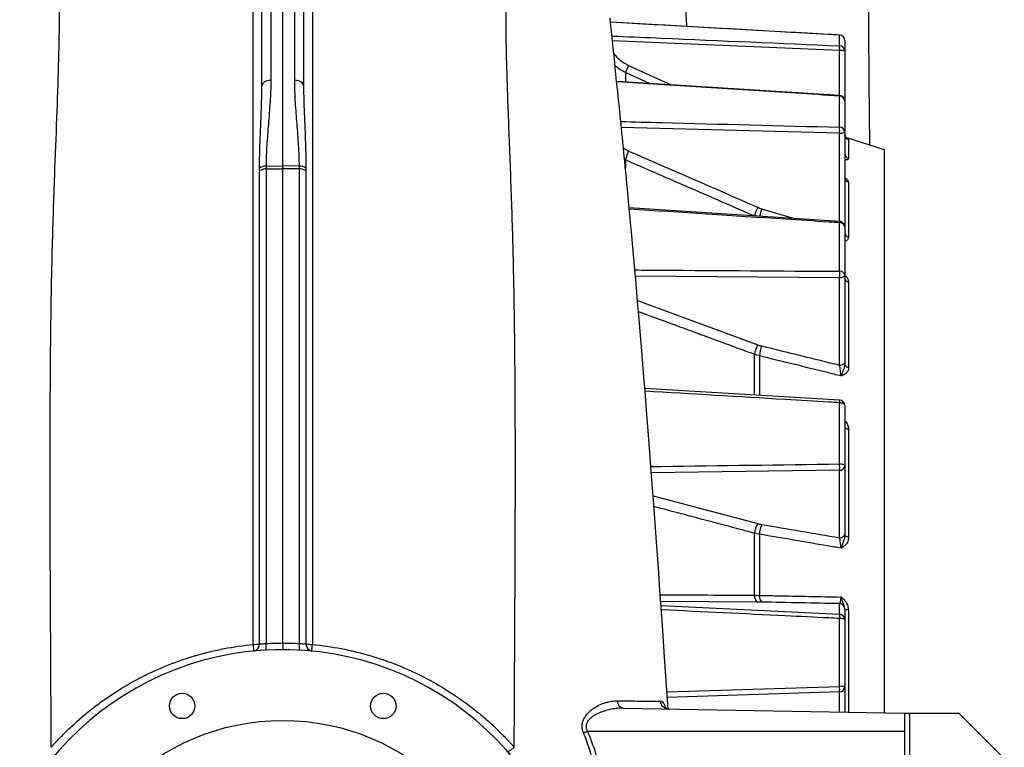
# Model space of a CAD drawing. Header units: millimetres. Extents: x 327 to 3469, y 673 to 2898.
# Tile 12 of 16: x 2886 to 3429, y 1785 to 2186. Entities that reach past the tile are written whole.
import ezdxf

# ---------------------------------------------------------------- set-up
doc = ezdxf.new("R2010")
doc.units = ezdxf.units.MM

msp = doc.modelspace()

# ---------------------------------------------------------------- linework, layer by layer
at = {"color": 7, "linetype": 'Continuous', "lineweight": 25}
for p, q in [((3030.78, 2105.1), (3030.78, 2727.41)), ((3019.28, 2149.18), (3019.28, 2658.43)), ((3024.19, 2657.93), (3024.19, 2152.29)), ((3037.37, 2152.29), (3037.37, 2657.93)), ((3042.28, 2658.43), (3042.28, 2149.18)), ((3337.95, 2177.17), (3211.58, 2184.26)), ((3337.95, 2177.16), (3211.59, 2184.23)), ((3337.94, 2171.23), (3337.94, 2177.16)), ((3340.78, 2174.18), (3340.78, 2168.3)), ((3340.78, 2168.3), (3340.78, 2140.83)), ((3337.97, 2143.83), (3214.97, 2151.62)), ((3337.94, 2126.38), (3337.94, 2143.56)), ((3340.78, 2140.83), (3340.78, 2123.77)), ((3340.78, 2123.77), (3340.78, 2071.53)), ((3362.78, 2113.98), (3341.36, 2120.67)), ((3342.89, 2119.54), (3342.89, 2109.14)), ((3362.78, 1803.67), (3362.78, 2113.98)), ((3021.6, 2103.43), (3030.78, 2103.54)), ((3021.61, 2104.99), (3030.78, 2105.1)), ((3030.78, 2103.54), (3030.78, 2105.1)), ((3039.95, 2104.99), (3030.78, 2105.1)), ((3039.96, 2103.43), (3030.78, 2103.54)), ((3030.78, 1842.14), (3030.78, 2103.54)), ((3342.89, 2096.07), (3342.89, 2065.88)), ((3337.97, 2074.52), (3221.86, 2082)), ((3337.94, 2046.98), (3337.94, 2073.74)), ((3340.78, 2071.53), (3340.78, 2044.96)), ((3337.94, 1995.27), (3337.94, 2043.46)), ((3340.78, 2044.96), (3340.78, 1996.77)), ((3342.89, 2041.02), (3342.89, 1994)), ((3337.96, 1976.05), (3230.49, 1982.4)), ((3337.94, 1940.81), (3337.94, 1974.53)), ((3340.78, 1973.05), (3340.78, 1939.57)), ((3342.89, 1959.79), (3342.89, 1900.53)), ((3340.78, 1939.57), (3340.78, 1902.34)), ((3337.94, 1900.11), (3337.94, 1937.35)), ((3290.97, 1868.46), (3290.97, 1902.64)), ((3293.69, 1902.09), (3293.69, 1868.37)), ((3337.94, 1858.02), (3337.94, 1863.83)), ((3340.78, 1860.85), (3340.78, 1855.04)), ((3337.94, 1818.25), (3337.94, 1855.64)), ((3340.78, 1855.04), (3340.78, 1817.92)), ((3340.78, 1817.92), (3340.78, 1804.06)), ((3218.6, 1806.19), (3373.78, 1803.48)), ((3373.78, 1803.48), (3373.78, 693.48)), ((3373.78, 1803.48), (3376.48, 1803.48)), ((3376.48, 1803.48), (3376.48, 693.48)), ((3376.48, 1803.48), (3403.78, 1803.48)), ((3403.78, 1803.48), (3428.78, 1778.48)), ((3198.89, 1793.48), (3373.78, 1793.48)), ((2903.09, 1784.66), (2903.09, 1784.66)), ((3158.47, 1784.66), (3158.47, 1784.66))]:
    msp.add_line(p, q, dxfattribs=at)
at = {"color": 1, "linetype": 'Continuous', "lineweight": 25}
for p, q in [((3337.94, 2168.61), (3212.64, 2174.04)), ((3337.95, 2177.17), (3337.94, 2177.16)), ((3337.94, 2143.83), (3337.94, 2168.61)), ((3219.8, 2156.57), (3219.8, 2151.41)), ((3233.12, 2150.47), (3219.8, 2156.57)), ((3221.57, 2160.48), (3245.03, 2149.71)), ((3337.94, 2123.15), (3217.56, 2126.32)), ((3337.94, 2074.52), (3337.94, 2123.15)), ((3218.69, 2114.95), (3221.57, 2113.25)), ((3219.8, 2108.34), (3219.31, 2108.59)), ((3219.8, 2108.34), (3219.8, 2103.76)), ((3294.92, 2081.5), (3312.99, 2076.13)), ((3337.94, 2043.46), (3225.29, 2044.22)), ((3226.44, 2030.98), (3292.74, 2006.54)), ((3290.97, 1978.92), (3290.97, 2001.18)), ((3293.69, 2000.38), (3293.69, 1978.69)), ((3337.94, 1937.35), (3234.11, 1935.95)), ((3235.06, 1923.32), (3292.74, 1907.97)), ((3292.74, 1864.69), (3239.28, 1864.92)), ((3239.43, 1862.76), (3337.94, 1858.02)), ((3342.89, 1860.31), (3342.89, 1804.02)), ((3242.71, 1815.15), (3337.94, 1818.25)), ((3337.94, 1815.19), (3242.91, 1812.11)), ((3337.94, 1804.11), (3337.94, 1815.19))]:
    msp.add_line(p, q, dxfattribs=at)
at = {"color": 7, "linetype": 'Continuous', "lineweight": 25, "flags": 128}
for points in [[(3243.33, 1805.81), (3242.65, 1816.02), (3241.39, 1834.5), (3240.19, 1851.91), (3239.05, 1868.25), (3237.96, 1883.52), (3236.94, 1897.73), (3235.98, 1910.88), (3235.08, 1923.01), (3234.25, 1934.14), (3233.26, 1947.06), (3232.33, 1959.15), (3231.44, 1970.42), (3230.61, 1980.89), (3229.99, 1988.57), (3229.4, 1995.79), (3228.79, 2003.21), (3228.09, 2011.56), (3227.32, 2020.78), (3226.5, 2030.38), (3225.65, 2040.1), (3224.78, 2049.94), (3224.06, 2058.1), (3223.27, 2066.75), (3222.43, 2075.87), (3221.54, 2085.38), (3221.06, 2090.45), (3220.57, 2095.59), (3220.12, 2100.27), (3219.73, 2104.29), (3219.4, 2107.67), (3219.13, 2110.44), (3218.92, 2112.59), (3218.78, 2114.06), (3218.68, 2115.1), (3218.54, 2116.44), (3218.36, 2118.28), (3218.13, 2120.61), (3217.85, 2123.42), (3217.4, 2127.9), (3216.91, 2132.71), (3216.44, 2137.31), (3215.99, 2141.7), (3215.56, 2145.89), (3215.15, 2149.88), (3214.76, 2153.69), (3214.38, 2157.32), (3213.68, 2164.07), (3213.04, 2170.18), (3212.47, 2175.71), (3211.95, 2180.76), (3211.64, 2183.76), (3211.34, 2186.65)], [(3024.19, 2152.29), (3023.23, 2152.22), (3022.31, 2152.04), (3021.46, 2151.75), (3020.71, 2151.36), (3020.1, 2150.89), (3019.65, 2150.36), (3019.37, 2149.78), (3019.28, 2149.18)], [(3042.28, 2149.18), (3042.19, 2149.78), (3041.91, 2150.36), (3041.46, 2150.89), (3040.85, 2151.36), (3040.1, 2151.75), (3039.25, 2152.04), (3038.33, 2152.22), (3037.37, 2152.29)], [(3337.94, 2043.46), (3338.5, 2043.5), (3339.04, 2043.6), (3339.53, 2043.74), (3339.96, 2043.93), (3340.31, 2044.15), (3340.57, 2044.4), (3340.73, 2044.68), (3340.78, 2044.96)], [(3337.94, 1995.27), (3338.5, 1995.31), (3339.04, 1995.41), (3339.53, 1995.55), (3339.96, 1995.74), (3340.31, 1995.96), (3340.57, 1996.21), (3340.73, 1996.49), (3340.78, 1996.77)], [(3340.78, 1973.05), (3340.73, 1973.33), (3340.57, 1973.6), (3340.31, 1973.85), (3339.96, 1974.07), (3339.53, 1974.26), (3339.04, 1974.4), (3338.5, 1974.49), (3337.94, 1974.53)], [(3342.89, 1959.79), (3342.44, 1959.88), (3342.04, 1960.01), (3341.67, 1960.18), (3341.36, 1960.37), (3341.11, 1960.59), (3340.93, 1960.82), (3340.82, 1961.07), (3340.78, 1961.32)], [(3340.78, 1939.57), (3340.73, 1939.8), (3340.57, 1940.03), (3340.31, 1940.24), (3339.96, 1940.42), (3339.53, 1940.58), (3339.04, 1940.69), (3338.5, 1940.77), (3337.94, 1940.81)], [(3342.89, 1900.53), (3342.44, 1900.6), (3342.04, 1900.69), (3341.67, 1900.8), (3341.36, 1900.93), (3341.11, 1901.08), (3340.93, 1901.24), (3340.82, 1901.41), (3340.78, 1901.58)], [(3342.89, 1860.31), (3342.44, 1860.35), (3342.04, 1860.42), (3341.67, 1860.49), (3341.36, 1860.58), (3341.11, 1860.68), (3340.93, 1860.79), (3340.82, 1860.91), (3340.78, 1861.03)], [(3014.4, 1841.33), (3014.48, 1840.58), (3014.55, 1839.88), (3014.61, 1839.25), (3014.66, 1838.71), (3014.71, 1838.28), (3014.74, 1837.96), (3014.76, 1837.77), (3014.77, 1837.7)], [(3046.79, 1837.7), (3046.8, 1837.77), (3046.82, 1837.96), (3046.85, 1838.28), (3046.9, 1838.71), (3046.95, 1839.25), (3047.01, 1839.88), (3047.08, 1840.58), (3047.16, 1841.33)], [(3196.7, 1792.58), (3196.95, 1792.69), (3197.21, 1792.8), (3197.48, 1792.91), (3197.76, 1793.02), (3198.04, 1793.13), (3198.32, 1793.25), (3198.6, 1793.37), (3198.89, 1793.48)]]:
    msp.add_lwpolyline(points, dxfattribs=at)
at = {"color": 7, "linetype": 'Continuous', "lineweight": 25}
for centre, radius in [((2975.29, 1807.44), 7), ((3086.27, 1807.44), 7), ((3030.78, 1673.48), 126)]:
    msp.add_circle(centre, radius, dxfattribs=at)
for centre, radius, start, end in [((3337.79, 2174.17), 2.99, 0.1634, 87.1864), ((3337.78, 2174.18), 3, 0, 86.777), ((3317.02, 2169.92), 20.95, 356.4145, 3.5855), ((3337.81, 2168.27), 2.97, 0.5631, 87.6328), ((3338.61, 2161.7), 6.95, 71.833, 95.5954), ((3593.05, 1989.78), 408.82, 155.3218, 155.9235), ((3337.92, 2140.7), 2.86, 2.6038, 89.7226), ((3337.78, 2140.83), 3, 0, 86.3646), ((3304.35, 2124.76), 33.62, 357.2504, 2.7496), ((3337.99, 2123.58), 2.8, 4.0282, 91.0167), ((3338.59, 2126.98), 3.89, 260.3741, 304.3416), ((3343.77, 2122.4), 3, 180.0328, 252.7318), ((3243.62, 2102.53), 24.52, 154.0514, 166.279), ((3343.7, 2111.94), 2.92, 180.5852, 253.857), ((3021.53, 2097.27), 6.16, 89.318, 125.0938), ((3021.53, 2098.84), 6.14, 89.3322, 125.2764), ((3040.03, 2098.84), 6.14, 54.7236, 90.6678), ((3040.03, 2097.27), 6.16, 54.9062, 90.682), ((3343.6, 2098.8), 2.82, 181.3471, 255.2983), ((3315.11, 2071.39), 24.89, 154.0068, 165.9425), ((3338.16, 2071.1), 2.65, 9.2825, 94.8767), ((3337.78, 2071.53), 3, 0, 86.3073), ((3343.4, 2068.45), 2.62, 183.4414, 258.7359), ((3338.24, 2044.39), 2.6, 12.5697, 96.7112), ((3297.37, 2045.22), 40.61, 357.5194, 2.4806), ((3343.25, 2043.47), 2.48, 185.5855, 261.659), ((3308.37, 1998.4), 17.62, 152.489, 170.9299), ((3316.51, 1998.16), 22.93, 160.3385, 174.4283), ((3342.99, 1996.25), 2.25, 191.0099, 267.2795), ((3337.78, 1973.05), 3, 0, 86.6105), ((3298.73, 1939.08), 39.24, 357.4729, 2.5271), ((3338.16, 1939.99), 2.66, 265.2341, 350.8957), ((3303.7, 1901.37), 12.79, 148.9354, 174.3197), ((3310.25, 1901.17), 16.59, 157.5792, 176.8188), ((3338.16, 1902.76), 2.66, 265.2341, 350.8957), ((3295.27, 1868.18), 4.31, 176.2791, 234.0587), ((3298.47, 1867.9), 4.81, 174.2788, 222.3133), ((3337.79, 1860.85), 2.99, 0.1468, 87.1675), ((3321.45, 1856.83), 16.53, 355.8832, 4.1168), ((3337.79, 1855.03), 2.99, 0.1468, 87.1675), ((3338.59, 1851.73), 3.97, 56.473, 99.4597), ((3014.54, 1854.93), 13.6, 269.4144, 284.6161), ((3013.86, 1841.71), 4.11, 282.6626, 0.7975), ((2736.08, 1825.51), 285.97, 2.5511, 3.2828), ((3325.48, 1825.51), 285.97, 176.7172, 177.4489), ((3047.7, 1841.71), 4.11, 179.2025, 257.3374), ((3047.02, 1854.93), 13.6, 255.3839, 270.5856), ((3030.78, 1673.48), 165, 182.7632, 177.2368), ((3338.61, 1811.67), 6.62, 70.8805, 95.8672), ((3307.93, 1816.72), 30.04, 357.0742, 2.9258), ((3337.92, 1818.05), 2.86, 270.3495, 357.4716), ((3219.39, 1810.19), 4.07, 178.8206, 258.7486), ((3243.87, 1810.6), 4.85, 185.2426, 267.8719)]:
    msp.add_arc(centre, radius, start, end, dxfattribs=at)
at = {"color": 1, "linetype": 'Continuous', "lineweight": 25}
for centre, radius, start, end in [((3339.36, 2143.52), 1.43, 167.476, 178.1892), ((3328.59, 2070.44), 35.44, 161.8166, 168.8309), ((3321.85, 2074.88), 16.13, 355.9547, 358.7246), ((3325.72, 1975.45), 12.25, 355.6916, 2.7672)]:
    msp.add_arc(centre, radius, start, end, dxfattribs=at)
at = {"color": 7, "linetype": 'Continuous', "lineweight": 25}
for points, knots in [([(3354.61, 2116.53), (3354.6, 2117.21), (3354.56, 2120.5), (3354.5, 2126.71), (3354.4, 2135.46), (3354.31, 2145.13), (3354.22, 2155.68), (3354.14, 2167.09), (3354.07, 2179.32), (3354.01, 2192.34), (3353.96, 2206.35), (3353.92, 2221.31), (3353.91, 2236.9), (3353.91, 2253.68), (3353.93, 2271.09), (3353.96, 2288.87), (3354.01, 2305.8), (3354.06, 2321.78), (3354.09, 2334.08), (3354.11, 2340.88), (3354.12, 2342.85)], [0, 0, 0, 0, 0.007915, 0.038531, 0.073061, 0.111488, 0.153794, 0.199979, 0.250042, 0.30399, 0.361836, 0.42664, 0.495683, 0.565381, 0.650117, 0.733032, 0.81413, 0.893301, 0.969082, 1, 1, 1, 1]), ([(2903.09, 1784.66), (2903.08, 1788.14), (2902.88, 1829.64), (2902.38, 1907.54), (2902.46, 1995.29), (2903.56, 2057.96), (2905.34, 2110.43), (2907.54, 2162.42), (2907.92, 2205.85), (2905.52, 2229.32), (2900.98, 2247.67), (2894.88, 2257.78), (2888.31, 2260.83), (2886.06, 2261.15)], [0.7996497, 0.7996497, 0.7996497, 0.7996497, 0.8020515, 0.8284146, 0.8547778, 0.8695473, 0.881141, 0.901915, 0.9226891, 0.9381284, 0.9434631, 0.9642372, 0.9743215, 0.9743215, 0.9743215, 0.9743215]), ([(3014.4, 1841.33), (3014.4, 1848.46), (3014.4, 1855.56), (3014.4, 1869.67), (3014.4, 1876.68), (3014.4, 1887.14), (3014.4, 1890.61), (3014.4, 1897.52), (3014.4, 1900.96), (3014.4, 1911.24), (3014.4, 1918.04), (3014.4, 1938.23), (3014.4, 1951.45), (3014.4, 1977.42), (3014.4, 1990.16), (3014.4, 2008.91), (3014.4, 2015.1), (3014.4, 2024.29), (3014.4, 2027.34), (3014.4, 2033.4), (3014.4, 2036.41), (3014.41, 2045.37), (3014.41, 2051.25), (3014.41, 2062.85), (3014.41, 2068.56), (3014.41, 2085.43), (3014.42, 2096.31), (3014.42, 2117.28), (3014.42, 2127.37), (3014.43, 2139.46), (3014.43, 2141.85), (3014.43, 2146.58), (3014.43, 2148.92), (3014.43, 2155.83), (3014.43, 2160.29), (3014.43, 2173.27), (3014.43, 2181.36), (3014.43, 2196.47), (3014.43, 2203.48), (3014.42, 2216.43), (3014.42, 2222.37), (3014.41, 2230.48), (3014.41, 2233.04), (3014.41, 2236.68), (3014.41, 2237.86), (3014.4, 2239.57), (3014.4, 2240.13), (3014.4, 2241.24), (3014.4, 2241.78), (3014.4, 2246.58), (3014.39, 2250.19), (3014.39, 2256.22), (3014.39, 2258.64), (3014.39, 2261.39), (3014.39, 2262.16), (3014.39, 2263.4), (3014.39, 2263.87), (3014.39, 2264.17)], [0, 0, 0, 0, 0.03125, 0.03125, 0.0625, 0.0625, 0.078125, 0.078125, 0.09375, 0.09375, 0.125, 0.125, 0.1875, 0.1875, 0.25, 0.25, 0.28125, 0.28125, 0.296875, 0.296875, 0.3125, 0.3125, 0.34375, 0.34375, 0.375, 0.375, 0.4375, 0.4375, 0.5, 0.5, 0.515625, 0.515625, 0.53125, 0.53125, 0.5625, 0.5625, 0.625, 0.625, 0.6875, 0.6875, 0.75, 0.75, 0.78125, 0.78125, 0.796875, 0.796875, 0.804687, 0.804687, 0.8125, 0.8125, 0.875, 0.875, 0.9375, 0.9375, 0.96875, 0.96875, 1, 1, 1, 1]), ([(3250.78, 2235.84), (3250.91, 2232.23), (3251.17, 2224.99), (3251.69, 2213.48), (3252.35, 2201.12), (3252.97, 2190.59), (3253.39, 2183.91), (3253.51, 2181.88)], [0, 0, 0, 0, 0.224528, 0.449449, 0.675024, 0.901347, 1, 1, 1, 1]), ([(3024.19, 2152.29), (3024.19, 2148.19), (3024.02, 2144.14), (3023.52, 2136.1), (3023.19, 2132.12), (3022.55, 2124.24), (3022.23, 2120.33), (3021.88, 2114.54), (3021.79, 2112.61), (3021.65, 2108.79), (3021.61, 2106.88), (3021.61, 2104.99)], [0, 0, 0, 0, 0.25, 0.25, 0.5, 0.5, 0.75, 0.75, 0.875, 0.875, 1, 1, 1, 1]), ([(3039.95, 2104.99), (3039.95, 2106.88), (3039.91, 2108.78), (3039.77, 2112.61), (3039.68, 2114.53), (3039.33, 2120.33), (3039.01, 2124.24), (3038.37, 2132.12), (3038.04, 2136.1), (3037.54, 2144.13), (3037.37, 2148.19), (3037.37, 2152.29)], [0, 0, 0, 0, 0.125, 0.125, 0.25, 0.25, 0.5, 0.5, 0.75, 0.75, 1, 1, 1, 1]), ([(3017.99, 2103.86), (3017.99, 2107.66), (3018.07, 2111.45), (3018.3, 2119.03), (3018.45, 2122.81), (3018.77, 2130.36), (3018.94, 2134.13), (3019.19, 2141.66), (3019.28, 2145.42), (3019.28, 2149.18)], [0, 0, 0, 0, 0.25, 0.25, 0.5, 0.5, 0.75, 0.75, 1, 1, 1, 1]), ([(3042.28, 2149.18), (3042.28, 2145.42), (3042.37, 2141.66), (3042.62, 2134.13), (3042.79, 2130.36), (3043.11, 2122.81), (3043.26, 2119.03), (3043.49, 2111.45), (3043.57, 2107.66), (3043.57, 2103.86)], [0, 0, 0, 0, 0.25, 0.25, 0.5, 0.5, 0.75, 0.75, 1, 1, 1, 1]), ([(3342.11, 2119.95), (3342.11, 2119.95), (3342.13, 2119.94), (3342.01, 2120.01), (3341.76, 2120.2), (3341.38, 2120.58), (3341.01, 2121.18), (3340.79, 2121.83), (3340.81, 2122.26), (3340.81, 2122.4)], [0, 0, 0, 0, 0.08673, 0.208681, 0.323727, 0.478183, 0.672803, 0.884946, 1, 1, 1, 1]), ([(3017.97, 1841.77), (3017.97, 1847.86), (3017.97, 1853.92), (3017.97, 1865.99), (3017.97, 1871.99), (3017.97, 1883.94), (3017.97, 1889.89), (3017.97, 1901.68), (3017.97, 1907.53), (3017.96, 1936.58), (3017.96, 1959.11), (3017.97, 1991.87), (3017.97, 2002.62), (3017.97, 2018.47), (3017.97, 2023.71), (3017.98, 2034.1), (3017.98, 2039.24), (3017.98, 2054.46), (3017.98, 2064.37), (3017.97, 2083.72), (3017.96, 2093.14), (3017.98, 2102.31)], [0, 0, 0, 0, 0.0625, 0.0625, 0.125, 0.125, 0.1875, 0.1875, 0.25, 0.25, 0.5, 0.5, 0.625, 0.625, 0.6875, 0.6875, 0.75, 0.75, 0.875, 0.875, 1, 1, 1, 1]), ([(3021.6, 2103.43), (3021.58, 2098.81), (3021.57, 2094.12), (3021.57, 2084.61), (3021.57, 2079.8), (3021.58, 2070.05), (3021.59, 2065.12), (3021.59, 2055.13), (3021.59, 2050.08), (3021.59, 2039.86), (3021.58, 2034.68), (3021.58, 2026.84), (3021.58, 2024.2), (3021.58, 2018.92), (3021.57, 2016.27), (3021.57, 2002.96), (3021.56, 1992.15), (3021.56, 1970.21), (3021.56, 1959.08), (3021.56, 1936.5), (3021.56, 1925.05), (3021.57, 1901.84), (3021.58, 1890.07), (3021.58, 1866.22), (3021.58, 1854.13), (3021.58, 1841.88)], [0, 0, 0, 0, 0.0625, 0.0625, 0.125, 0.125, 0.1875, 0.1875, 0.25, 0.25, 0.3125, 0.3125, 0.34375, 0.34375, 0.375, 0.375, 0.5, 0.5, 0.625, 0.625, 0.75, 0.75, 0.875, 0.875, 1, 1, 1, 1]), ([(3039.98, 1841.88), (3039.98, 1848.01), (3039.98, 1854.12), (3039.98, 1866.27), (3039.98, 1872.31), (3039.98, 1890.33), (3039.99, 1902.2), (3039.99, 1919.81), (3039.99, 1925.64), (3040, 1937.24), (3040, 1942.99), (3040, 1960.07), (3040, 1971.23), (3040, 1993.14), (3039.99, 2003.88), (3039.98, 2024.94), (3039.97, 2035.26), (3039.97, 2050.42), (3039.97, 2055.42), (3039.97, 2065.31), (3039.98, 2070.2), (3039.99, 2084.72), (3040, 2094.19), (3039.96, 2103.43)], [0, 0, 0, 0, 0.0625, 0.0625, 0.125, 0.125, 0.25, 0.25, 0.3125, 0.3125, 0.375, 0.375, 0.5, 0.5, 0.625, 0.625, 0.75, 0.75, 0.8125, 0.8125, 0.875, 0.875, 1, 1, 1, 1]), ([(3043.58, 2102.31), (3043.59, 2097.73), (3043.59, 2093.07), (3043.59, 2083.64), (3043.59, 2078.85), (3043.59, 2071.58), (3043.59, 2069.14), (3043.58, 2064.23), (3043.58, 2061.77), (3043.58, 2054.32), (3043.58, 2049.31), (3043.58, 2024), (3043.59, 2002.96), (3043.6, 1970.21), (3043.6, 1959.1), (3043.6, 1942.13), (3043.59, 1936.42), (3043.59, 1927.79), (3043.59, 1924.89), (3043.59, 1919.1), (3043.59, 1916.19), (3043.59, 1901.62), (3043.59, 1889.83), (3043.59, 1865.99), (3043.59, 1853.95), (3043.59, 1841.77)], [0, 0, 0, 0, 0.0625, 0.0625, 0.125, 0.125, 0.15625, 0.15625, 0.1875, 0.1875, 0.25, 0.25, 0.5, 0.5, 0.625, 0.625, 0.6875, 0.6875, 0.71875, 0.71875, 0.75, 0.75, 0.875, 0.875, 1, 1, 1, 1]), ([(3340.94, 2098.01), (3340.94, 2098.01), (3340.95, 2097.99), (3340.82, 2098.23), (3340.8, 2098.57), (3340.79, 2098.74)], [0, 0, 0, 0, 0.217005, 0.623539, 1, 1, 1, 1]), ([(3338.67, 1989.33), (3336.2, 1989.94), (3333.73, 1990.55), (3331.25, 1991.16), (3318.73, 1994.23), (3306.21, 1997.31), (3293.69, 2000.38)], [0.00221073, 0.00221073, 0.00221073, 0.00221073, 0.01, 0.01, 0.01, 0.04942857, 0.04942857, 0.04942857, 0.04942857]), ([(3338.67, 1989.33), (3338.65, 1989.75), (3338.62, 1990.22), (3338.53, 1991.23), (3338.47, 1991.75), (3338.34, 1992.8), (3338.26, 1993.32), (3338.11, 1994.34), (3338.02, 1994.82), (3337.94, 1995.27)], [0, 0, 0, 0, 0.25, 0.25, 0.5, 0.5, 0.75, 0.75, 1, 1, 1, 1]), ([(3340.78, 1995.82), (3340.78, 1995.22), (3340.68, 1994.64), (3340.38, 1993.49), (3340.18, 1992.92), (3339.75, 1991.82), (3339.52, 1991.29), (3339.2, 1990.52), (3339.09, 1990.27), (3338.93, 1989.91), (3338.88, 1989.79), (3338.8, 1989.61), (3338.78, 1989.56), (3338.72, 1989.44), (3338.7, 1989.38), (3338.67, 1989.33)], [0, 0, 0, 0, 0.25, 0.25, 0.5, 0.5, 0.75, 0.75, 0.875, 0.875, 0.9375, 0.9375, 0.96875, 0.96875, 1, 1, 1, 1]), ([(3342.89, 1994), (3342.89, 1993.43), (3342.78, 1992.9), (3342.48, 1992.15), (3342.35, 1991.91), (3342.06, 1991.46), (3341.89, 1991.24), (3341.51, 1990.84), (3341.3, 1990.65), (3340.85, 1990.31), (3340.61, 1990.15), (3340.1, 1989.87), (3339.84, 1989.74), (3339.41, 1989.57), (3339.27, 1989.52), (3338.97, 1989.42), (3338.82, 1989.37), (3338.67, 1989.33)], [0, 0, 0, 0, 0.25, 0.25, 0.375, 0.375, 0.5, 0.5, 0.625, 0.625, 0.75, 0.75, 0.875, 0.875, 0.9375, 0.9375, 1, 1, 1, 1]), ([(3338.67, 1894.4), (3336.2, 1894.83), (3333.73, 1895.25), (3331.25, 1895.67), (3318.73, 1897.81), (3306.21, 1899.95), (3293.69, 1902.09)], [0.00221073, 0.00221073, 0.00221073, 0.00221073, 0.01, 0.01, 0.01, 0.04942857, 0.04942857, 0.04942857, 0.04942857]), ([(3340.78, 1901.58), (3340.78, 1900.94), (3340.68, 1900.31), (3340.38, 1899.08), (3340.18, 1898.47), (3339.75, 1897.28), (3339.52, 1896.69), (3339.2, 1895.82), (3339.09, 1895.54), (3338.93, 1895.11), (3338.88, 1894.97), (3338.8, 1894.75), (3338.78, 1894.68), (3338.72, 1894.54), (3338.7, 1894.47), (3338.67, 1894.4)], [0, 0, 0, 0, 0.25, 0.25, 0.5, 0.5, 0.75, 0.75, 0.875, 0.875, 0.9375, 0.9375, 0.96875, 0.96875, 1, 1, 1, 1]), ([(3338.67, 1894.4), (3338.65, 1894.91), (3338.62, 1895.43), (3338.53, 1896.49), (3338.47, 1897.01), (3338.34, 1898.02), (3338.26, 1898.49), (3338.11, 1899.37), (3338.02, 1899.76), (3337.94, 1900.11)], [0, 0, 0, 0, 0.25, 0.25, 0.5, 0.5, 0.75, 0.75, 1, 1, 1, 1]), ([(3342.89, 1900.53), (3342.89, 1899.85), (3342.78, 1899.2), (3342.48, 1898.26), (3342.35, 1897.95), (3342.06, 1897.37), (3341.89, 1897.09), (3341.51, 1896.56), (3341.3, 1896.31), (3340.85, 1895.84), (3340.61, 1895.62), (3340.1, 1895.22), (3339.84, 1895.04), (3339.41, 1894.78), (3339.27, 1894.7), (3338.97, 1894.55), (3338.82, 1894.47), (3338.67, 1894.4)], [0, 0, 0, 0, 0.25, 0.25, 0.375, 0.375, 0.5, 0.5, 0.625, 0.625, 0.75, 0.75, 0.875, 0.875, 0.9375, 0.9375, 1, 1, 1, 1]), ([(3293.69, 1868.37), (3296.86, 1868.31), (3300.04, 1868.25), (3303.22, 1868.18), (3315.04, 1867.95), (3326.86, 1867.71), (3338.67, 1867.47)], [0, 0, 0, 0, 0.01, 0.01, 0.01, 0.04721784, 0.04721784, 0.04721784, 0.04721784]), ([(3337.94, 1863.83), (3338.02, 1863.88), (3338.1, 1864), (3338.22, 1864.28), (3338.26, 1864.39), (3338.34, 1864.64), (3338.37, 1864.78), (3338.44, 1865.09), (3338.47, 1865.26), (3338.52, 1865.64), (3338.55, 1865.84), (3338.6, 1866.27), (3338.62, 1866.49), (3338.65, 1866.96), (3338.66, 1867.21), (3338.67, 1867.47)], [0, 0, 0, 0, 0.25, 0.25, 0.375, 0.375, 0.5, 0.5, 0.625, 0.625, 0.75, 0.75, 0.875, 0.875, 1, 1, 1, 1]), ([(3342.89, 1860.31), (3342.89, 1861.02), (3342.78, 1861.72), (3342.48, 1862.75), (3342.35, 1863.1), (3342.06, 1863.75), (3341.89, 1864.07), (3341.51, 1864.69), (3341.3, 1864.99), (3340.85, 1865.57), (3340.61, 1865.84), (3340.1, 1866.35), (3339.84, 1866.6), (3339.41, 1866.94), (3339.27, 1867.05), (3338.97, 1867.27), (3338.82, 1867.37), (3338.67, 1867.47)], [0, 0, 0, 0, 0.25, 0.25, 0.375, 0.375, 0.5, 0.5, 0.625, 0.625, 0.75, 0.75, 0.875, 0.875, 0.9375, 0.9375, 1, 1, 1, 1]), ([(3340.78, 1861.03), (3340.78, 1861.57), (3340.68, 1862.09), (3340.38, 1863.14), (3340.18, 1863.65), (3339.75, 1864.68), (3339.52, 1865.2), (3339.2, 1866.02), (3339.09, 1866.3), (3338.93, 1866.73), (3338.88, 1866.87), (3338.8, 1867.1), (3338.78, 1867.17), (3338.72, 1867.32), (3338.7, 1867.4), (3338.67, 1867.47)], [0, 0, 0, 0, 0.25, 0.25, 0.5, 0.5, 0.75, 0.75, 0.875, 0.875, 0.9375, 0.9375, 0.96875, 0.96875, 1, 1, 1, 1]), ([(2903.09, 1784.66), (2903.2, 1784.79), (2903.31, 1784.91), (2903.53, 1785.16), (2903.87, 1785.54), (2904.65, 1786.41), (2906.23, 1788.13), (2907.6, 1789.58), (2910.38, 1792.44), (2912.28, 1794.3), (2918.09, 1799.74), (2922.13, 1803.19), (2928.44, 1808.08), (2930.59, 1809.66), (2933.87, 1811.96), (2934.98, 1812.72), (2937.2, 1814.2), (2938.32, 1814.92), (2943.94, 1818.48), (2948.54, 1821.11), (2957.97, 1825.91), (2962.78, 1828.09), (2972.64, 1832), (2977.68, 1833.74), (2984.11, 1835.62), (2985.41, 1835.98), (2988.01, 1836.68), (2989.31, 1837.01), (2993.22, 1837.95), (2995.84, 1838.52), (3003.73, 1840.05), (3009.04, 1840.81), (3014.4, 1841.33)], [0, 0, 0, 0, 0.003906, 0.003906, 0.007812, 0.015625, 0.03125, 0.0625, 0.0625, 0.125, 0.125, 0.25, 0.25, 0.3125, 0.3125, 0.34375, 0.34375, 0.375, 0.375, 0.5, 0.5, 0.625, 0.625, 0.75, 0.75, 0.78125, 0.78125, 0.8125, 0.8125, 0.875, 0.875, 1, 1, 1, 1]), ([(3017.97, 1841.77), (3018.2, 1841.75), (3018.45, 1841.74), (3018.99, 1841.73), (3019.28, 1841.73), (3019.9, 1841.75), (3020.22, 1841.77), (3020.9, 1841.82), (3021.24, 1841.85), (3021.58, 1841.88)], [0, 0, 0, 0, 0.25, 0.25, 0.5, 0.5, 0.75, 0.75, 1, 1, 1, 1]), ([(3030.78, 1842.14), (3030.78, 1841.61), (3030.78, 1841.12), (3030.78, 1840.22), (3030.78, 1839.83), (3030.78, 1839.34), (3030.78, 1839.19), (3030.78, 1838.94), (3030.78, 1838.83), (3030.78, 1838.66), (3030.78, 1838.59), (3030.78, 1838.53), (3030.78, 1838.51), (3030.78, 1838.49), (3030.78, 1838.48), (3030.78, 1838.48)], [0, 0, 0, 0, 0.25, 0.25, 0.5, 0.5, 0.625, 0.625, 0.75, 0.75, 0.875, 0.875, 0.9375, 0.9375, 1, 1, 1, 1]), ([(3039.98, 1841.88), (3040.32, 1841.85), (3040.66, 1841.82), (3041.32, 1841.77), (3041.65, 1841.75), (3042.27, 1841.73), (3042.56, 1841.73), (3043.11, 1841.74), (3043.36, 1841.75), (3043.59, 1841.77)], [0, 0, 0, 0, 0.25, 0.25, 0.5, 0.5, 0.75, 0.75, 1, 1, 1, 1]), ([(3047.16, 1841.33), (3052.52, 1840.81), (3057.82, 1840.05), (3068.31, 1838.03), (3073.5, 1836.77), (3081.2, 1834.52), (3083.75, 1833.71), (3087.56, 1832.41), (3088.83, 1831.95), (3091.34, 1831.02), (3092.59, 1830.55), (3098.79, 1828.08), (3103.62, 1825.9), (3113.05, 1821.09), (3117.64, 1818.48), (3126.58, 1812.81), (3130.92, 1809.77), (3136.2, 1805.69), (3137.25, 1804.86), (3139.32, 1803.17), (3140.35, 1802.32), (3143.4, 1799.73), (3145.38, 1797.95), (3149.27, 1794.31), (3151.17, 1792.45), (3153.96, 1789.58), (3154.87, 1788.61), (3156.23, 1787.14), (3156.91, 1786.41), (3157.69, 1785.54), (3158.02, 1785.16), (3158.25, 1784.91), (3158.36, 1784.79), (3158.47, 1784.66)], [0, 0, 0, 0, 0.125, 0.125, 0.25, 0.25, 0.3125, 0.3125, 0.34375, 0.34375, 0.375, 0.375, 0.5, 0.5, 0.625, 0.625, 0.75, 0.75, 0.78125, 0.78125, 0.8125, 0.8125, 0.875, 0.875, 0.9375, 0.9375, 0.96875, 0.96875, 0.984375, 0.992188, 0.996094, 0.996094, 1, 1, 1, 1]), ([(3196.7, 1792.58), (3196.43, 1793.28), (3196.22, 1793.98), (3196.04, 1795.06), (3195.99, 1795.42), (3195.95, 1796.15), (3195.95, 1796.51), (3196.02, 1797.58), (3196.14, 1798.27), (3196.55, 1799.6), (3196.83, 1800.23), (3197.31, 1801.11), (3197.48, 1801.39), (3197.85, 1801.95), (3198.04, 1802.21), (3198.64, 1802.99), (3199.08, 1803.47), (3199.98, 1804.36), (3200.45, 1804.78), (3201.42, 1805.56), (3201.93, 1805.93), (3203.46, 1806.95), (3204.5, 1807.53), (3206.63, 1808.53), (3207.71, 1808.94), (3209.34, 1809.44), (3209.89, 1809.59), (3210.98, 1809.84), (3211.53, 1809.95), (3213.16, 1810.2), (3214.24, 1810.28), (3215.32, 1810.27)], [0, 0, 0, 0, 0.0625, 0.0625, 0.09375, 0.09375, 0.125, 0.125, 0.1875, 0.1875, 0.25, 0.25, 0.28125, 0.28125, 0.3125, 0.3125, 0.375, 0.375, 0.4375, 0.4375, 0.5, 0.5, 0.625, 0.625, 0.75, 0.75, 0.8125, 0.8125, 0.875, 0.875, 1, 1, 1, 1]), ([(3215.32, 1810.27), (3216.7, 1810.25), (3218.04, 1810.24), (3219.98, 1810.22), (3220.62, 1810.22), (3221.87, 1810.2), (3222.48, 1810.2), (3225.48, 1810.17), (3227.67, 1810.16), (3231.63, 1810.14), (3233.41, 1810.14), (3235.76, 1810.14), (3236.49, 1810.14), (3237.85, 1810.15), (3238.47, 1810.15), (3239.04, 1810.16)], [0, 0, 0, 0, 0.125, 0.125, 0.1875, 0.1875, 0.25, 0.25, 0.5, 0.5, 0.75, 0.75, 0.875, 0.875, 1, 1, 1, 1]), ([(3218.6, 1806.19), (3217.53, 1806.21), (3216.47, 1806.17), (3214.34, 1805.98), (3213.27, 1805.83), (3211.14, 1805.44), (3210.07, 1805.18), (3208.47, 1804.72), (3207.94, 1804.56), (3206.88, 1804.19), (3206.35, 1803.99), (3204.78, 1803.35), (3203.75, 1802.85), (3202.28, 1801.98), (3201.8, 1801.66), (3201.1, 1801.15), (3200.88, 1800.97), (3200.43, 1800.59), (3200.22, 1800.39), (3199.8, 1799.98), (3199.61, 1799.76), (3199.23, 1799.3), (3199.06, 1799.06), (3198.58, 1798.3), (3198.34, 1797.75), (3198.14, 1796.84), (3198.11, 1796.53), (3198.11, 1796.06), (3198.11, 1795.9), (3198.14, 1795.59), (3198.17, 1795.43), (3198.26, 1794.96), (3198.35, 1794.65), (3198.59, 1794.06), (3198.73, 1793.76), (3198.89, 1793.48)], [0, 0, 0, 0, 0.125, 0.125, 0.25, 0.25, 0.375, 0.375, 0.4375, 0.4375, 0.5, 0.5, 0.625, 0.625, 0.6875, 0.6875, 0.71875, 0.71875, 0.75, 0.75, 0.78125, 0.78125, 0.8125, 0.8125, 0.875, 0.875, 0.90625, 0.90625, 0.921875, 0.921875, 0.9375, 0.9375, 0.96875, 0.96875, 1, 1, 1, 1]), ([(3243.69, 1805.78), (3243.43, 1805.79), (3242.85, 1805.82), (3242.11, 1806.16), (3241.67, 1806.49), (3241.52, 1806.69), (3241.54, 1806.65), (3241.55, 1806.65)], [0, 0, 0, 0, 0.207585, 0.479427, 0.720904, 0.945664, 1, 1, 1, 1]), ([(3212.92, 1723.09), (3212.17, 1729.01), (3211.31, 1734.92), (3209.3, 1746.66), (3208.17, 1752.51), (3206.22, 1761.23), (3205.53, 1764.13), (3204.05, 1769.9), (3203.27, 1772.78), (3201.59, 1778.51), (3200.7, 1781.35), (3198.8, 1787), (3197.79, 1789.8), (3196.7, 1792.58)], [0, 0, 0, 0, 0.25, 0.25, 0.5, 0.5, 0.625, 0.625, 0.75, 0.75, 0.875, 0.875, 1, 1, 1, 1]), ([(3198.89, 1793.48), (3200.04, 1790.67), (3201.1, 1787.84), (3203.1, 1782.15), (3204.03, 1779.29), (3206.66, 1770.66), (3208.19, 1764.86), (3210.91, 1753.16), (3212.1, 1747.27), (3214.19, 1735.43), (3215.1, 1729.47), (3215.88, 1723.48)], [0, 0, 0, 0, 0.125, 0.125, 0.25, 0.25, 0.5, 0.5, 0.75, 0.75, 1, 1, 1, 1]), ([(3158.47, 1784.66), (3158.24, 1784.47), (3158.02, 1784.29), (3157.58, 1783.93), (3157.36, 1783.76), (3156.94, 1783.44), (3156.74, 1783.29), (3156.37, 1783.02), (3156.19, 1782.89), (3155.86, 1782.67), (3155.71, 1782.58), (3155.44, 1782.42), (3155.32, 1782.36), (3155.12, 1782.27), (3155.04, 1782.25), (3154.94, 1782.23), (3154.92, 1782.23), (3154.87, 1782.24), (3154.85, 1782.25), (3154.84, 1782.26)], [0, 0, 0, 0, 0.125, 0.125, 0.25, 0.25, 0.375, 0.375, 0.5, 0.5, 0.625, 0.625, 0.75, 0.75, 0.875, 0.875, 0.9375, 0.9375, 1, 1, 1, 1])]:
    msp.add_open_spline(points, degree=3, knots=knots, dxfattribs=at)
at = {"color": 1, "linetype": 'Continuous', "lineweight": 25}
for points, knots in [([(2886.06, 2261.15), (2885.67, 2261.12), (2884.88, 2261.08), (2883.38, 2260.91), (2881.8, 2260.61), (2880.34, 2260.19), (2878.77, 2259.57), (2877.24, 2258.72), (2875.37, 2257.24), (2873.53, 2255.18), (2871.52, 2252.08), (2869.59, 2248.24), (2867.64, 2243.5), (2865.47, 2237.36), (2863.04, 2229.5), (2860.35, 2219.54), (2857.67, 2208.54), (2855.03, 2196.51), (2852.44, 2183.49), (2849.97, 2169.52), (2847.63, 2154.65), (2845.45, 2138.94), (2843.46, 2122.37), (2841.98, 2108.69), (2841.22, 2100.29), (2841.01, 2097.95)], [0, 0, 0, 0, 0.003518, 0.007142, 0.014603, 0.022409, 0.030452, 0.046876, 0.063688, 0.097718, 0.132093, 0.178224, 0.224572, 0.271041, 0.340893, 0.411014, 0.481305, 0.551618, 0.622058, 0.692631, 0.763027, 0.833128, 0.903074, 0.973, 1, 1, 1, 1]), ([(3047.17, 2264.5), (3047.17, 2264.48), (3047.17, 2264.44), (3047.17, 2263.4), (3047.17, 2261.6), (3047.17, 2259.05), (3047.17, 2255.77), (3047.17, 2251.71), (3047.16, 2246.87), (3047.16, 2241.19), (3047.15, 2234.7), (3047.14, 2227.51), (3047.14, 2219.67), (3047.14, 2211.19), (3047.13, 2202.01), (3047.13, 2192.06), (3047.13, 2181.37), (3047.13, 2169.91), (3047.13, 2157.74), (3047.13, 2144.7), (3047.13, 2130.79), (3047.14, 2116), (3047.14, 2100.55), (3047.15, 2084.39), (3047.15, 2067.59), (3047.15, 2050.18), (3047.16, 2032.26), (3047.16, 2013.54), (3047.16, 1994.03), (3047.16, 1973.7), (3047.16, 1952.89), (3047.16, 1931.53), (3047.16, 1909.65), (3047.16, 1887.25), (3047.16, 1864.49), (3047.16, 1849.05), (3047.16, 1841.33)], [0, 0, 0, 0, 0.020891, 0.048496, 0.076052, 0.103645, 0.131352, 0.159098, 0.187299, 0.215545, 0.243926, 0.272352, 0.299907, 0.327503, 0.35522, 0.382977, 0.411206, 0.439478, 0.467885, 0.496337, 0.526092, 0.555896, 0.585843, 0.615835, 0.646314, 0.676831, 0.707465, 0.738136, 0.770366, 0.802642, 0.835058, 0.867521, 0.900517, 0.933562, 0.966756, 1, 1, 1, 1]), ([(3158.47, 1784.66), (3158.51, 1793.36), (3158.59, 1810.74), (3158.73, 1836.5), (3158.87, 1861.95), (3158.98, 1887.04), (3159.07, 1911.7), (3159.11, 1935.89), (3159.09, 1958.93), (3159, 1980.82), (3158.84, 2001.61), (3158.6, 2021.9), (3158.26, 2041.7), (3157.82, 2060.97), (3157.25, 2080.05), (3156.59, 2098.8), (3155.9, 2117.05), (3155.23, 2134.4), (3154.65, 2150.78), (3154.2, 2166.14), (3153.95, 2180.16), (3153.94, 2192.89), (3154.19, 2204.4), (3154.74, 2214.92), (3155.65, 2224.43), (3156.93, 2232.7), (3158.59, 2239.78), (3160.58, 2245.72), (3162.88, 2250.69), (3165.49, 2254.71), (3168.34, 2257.79), (3171.41, 2259.93), (3174.53, 2261.18), (3176.71, 2261.19), (3177.74, 2261.19)], [0, 0, 0, 0, 0.0339, 0.067792, 0.101662, 0.135497, 0.169285, 0.203021, 0.236725, 0.267611, 0.298504, 0.329421, 0.360385, 0.391419, 0.422533, 0.455412, 0.488271, 0.521085, 0.553843, 0.586537, 0.619179, 0.649942, 0.680724, 0.711557, 0.742446, 0.773386, 0.802166, 0.830974, 0.859809, 0.888671, 0.917554, 0.945932, 0.974314, 1, 1, 1, 1]), ([(3337.94, 2177.16), (3335.94, 2177.27), (3325.96, 2177.83), (3283.85, 2180.2), (3243.72, 2182.45), (3211.59, 2184.25)], [0, 0, 0, 0, 0.047387, 0.236934, 1, 1, 1, 1]), ([(3212.37, 2176.67), (3213.46, 2176.62), (3222.54, 2176.23), (3264.39, 2174.43), (3305.16, 2172.66), (3337.94, 2171.23)], [0, 0, 0, 0, 0.026065, 0.216797, 1, 1, 1, 1]), ([(3213.36, 2167.2), (3213.65, 2166.77), (3214.72, 2165.26), (3217.38, 2162.79), (3220.06, 2161.31), (3221.57, 2160.48)], [0, 0, 0, 0, 0.1450414, 0.5189095, 1, 1, 1, 1]), ([(3219.8, 2156.57), (3218.48, 2157.21), (3216.43, 2158.21), (3214.7, 2159.69), (3214.08, 2160.21)], [0, 0, 0, 0, 0.642576, 1, 1, 1, 1]), ([(3337.94, 2143.56), (3335.94, 2143.69), (3325.96, 2144.33), (3284.98, 2146.93), (3246, 2149.4), (3215, 2151.37)], [0, 0, 0, 0, 0.048703, 0.243513, 1, 1, 1, 1]), ([(3217.23, 2129.54), (3224.69, 2129.35), (3264.92, 2128.3), (3305.16, 2127.24), (3337.94, 2126.38)], [0, 0, 0, 0, 0.1852562, 1, 1, 1, 1]), ([(3342.12, 2119.96), (3342.24, 2119.91), (3342.79, 2119.69), (3342.84, 2119.61), (3342.89, 2119.54)], [0, 0, 0, 0, 0.235791, 1, 1, 1, 1]), ([(3290.65, 2077.57), (3287.73, 2078.84), (3272.69, 2085.39), (3249.08, 2095.65), (3228.38, 2104.62), (3219.8, 2108.34)], [0, 0, 0, 0, 0.123802, 0.636964, 1, 1, 1, 1]), ([(3342.89, 2109.14), (3342.8, 2108.96), (3342.62, 2108.59), (3341.75, 2108.38), (3340.97, 2108.42), (3340.78, 2108.43)], [0, 0, 0, 0, 0.433314, 0.865677, 1, 1, 1, 1]), ([(3340.81, 2098.54), (3340.98, 2098.43), (3341.76, 2097.95), (3342.62, 2097.06), (3342.8, 2096.4), (3342.89, 2096.07)], [0, 0, 0, 0, 0.127944, 0.563494, 1, 1, 1, 1]), ([(3337.94, 2073.74), (3335.94, 2073.87), (3325.96, 2074.52), (3287.29, 2077.02), (3250.62, 2079.39), (3221.93, 2081.24)], [0, 0, 0, 0, 0.051612, 0.258061, 1, 1, 1, 1]), ([(3342.89, 2065.88), (3342.8, 2065.46), (3342.62, 2064.6), (3341.75, 2063.84), (3340.97, 2063.64), (3340.78, 2063.6)], [0, 0, 0, 0, 0.433314, 0.865677, 1, 1, 1, 1]), ([(3224.98, 2047.72), (3229.85, 2047.69), (3267.5, 2047.45), (3305.16, 2047.2), (3337.94, 2046.98)], [0, 0, 0, 0, 0.129363, 1, 1, 1, 1]), ([(3340.78, 2044.82), (3340.97, 2044.67), (3341.75, 2044.02), (3342.62, 2042.68), (3342.8, 2041.57), (3342.89, 2041.02)], [0, 0, 0, 0, 0.134323, 0.566686, 1, 1, 1, 1]), ([(3290.97, 2001.18), (3287.94, 2002.29), (3272.8, 2007.87), (3251.47, 2015.72), (3233.16, 2022.43), (3226.98, 2024.7)], [0, 0, 0, 0, 0.142051, 0.710257, 1, 1, 1, 1]), ([(3337.94, 1974.53), (3335.94, 1974.65), (3325.96, 1975.25), (3290.19, 1977.37), (3256.4, 1979.38), (3230.61, 1980.91)], [0, 0, 0, 0, 0.055785, 0.278925, 1, 1, 1, 1]), ([(3340.78, 1964.52), (3340.97, 1964.35), (3341.75, 1963.6), (3342.62, 1961.94), (3342.8, 1960.5), (3342.89, 1959.79)], [0, 0, 0, 0, 0.134323, 0.566686, 1, 1, 1, 1]), ([(3233.85, 1939.38), (3235.76, 1939.41), (3270.46, 1939.89), (3305.16, 1940.36), (3337.94, 1940.81)], [0, 0, 0, 0, 0.055208, 1, 1, 1, 1]), ([(3290.97, 1902.64), (3287.94, 1903.44), (3272.8, 1907.46), (3254.31, 1912.36), (3238.84, 1916.45), (3235.5, 1917.33)], [0, 0, 0, 0, 0.16386, 0.819302, 1, 1, 1, 1]), ([(3239.01, 1868.75), (3247.76, 1868.7), (3265.08, 1868.6), (3282.4, 1868.51), (3290.97, 1868.46)], [0, 0, 0, 0, 0.504996, 1, 1, 1, 1]), ([(3337.94, 1855.64), (3335.94, 1855.74), (3325.96, 1856.22), (3293.18, 1857.81), (3262.4, 1859.3), (3239.59, 1860.4)], [0, 0, 0, 0, 0.060883, 0.304416, 1, 1, 1, 1]), ([(3239.04, 1810.16), (3239.31, 1810.12), (3239.86, 1810.03), (3240.62, 1809.33), (3241.29, 1808.17), (3241.74, 1807.13), (3241.93, 1806.4), (3241.96, 1806.31)], [0, 0, 0, 0, 0.241507, 0.48297, 0.724692, 0.966413, 1, 1, 1, 1])]:
    msp.add_open_spline(points, degree=3, knots=knots, dxfattribs=at)
at = {"color": 7, "linetype": 'Continuous', "lineweight": 25}
for points in [[(3221.57, 2113.25), (3245.3, 2102.96), (3269.03, 2092.64), (3292.74, 2082.29)], [(3017.98, 2102.31), (3017.98, 2102.83), (3017.99, 2103.34), (3017.99, 2103.86)], [(3021.61, 2104.99), (3021.6, 2104.47), (3021.6, 2103.95), (3021.6, 2103.43)], [(3039.96, 2103.43), (3039.96, 2103.95), (3039.96, 2104.47), (3039.95, 2104.99)], [(3043.57, 2103.86), (3043.57, 2103.34), (3043.58, 2102.83), (3043.58, 2102.31)], [(3292.74, 2082.29), (3293.45, 2081.98), (3294.17, 2081.72), (3294.92, 2081.5)], [(3292.74, 2006.54), (3293.45, 2006.28), (3294.17, 2006.06), (3294.92, 2005.87)], [(3294.92, 2005.87), (3309.26, 2002.34), (3323.6, 1998.81), (3337.94, 1995.27)], [(3293.69, 2000.38), (3292.76, 2000.6), (3291.86, 2000.87), (3290.97, 2001.18)], [(3340.78, 1996.77), (3340.78, 1996.46), (3340.78, 1996.15), (3340.78, 1995.82)], [(3292.74, 1907.97), (3293.45, 1907.78), (3294.17, 1907.62), (3294.92, 1907.5)], [(3294.92, 1907.5), (3309.26, 1905.04), (3323.6, 1902.58), (3337.94, 1900.11)], [(3293.69, 1902.09), (3292.76, 1902.24), (3291.86, 1902.42), (3290.97, 1902.64)], [(3340.78, 1902.34), (3340.78, 1902.1), (3340.78, 1901.85), (3340.78, 1901.58)], [(3290.97, 1868.46), (3291.86, 1868.43), (3292.76, 1868.4), (3293.69, 1868.37)], [(3294.92, 1864.66), (3294.17, 1864.67), (3293.45, 1864.68), (3292.74, 1864.69)], [(3337.94, 1863.83), (3323.6, 1864.11), (3309.26, 1864.38), (3294.92, 1864.66)], [(3340.78, 1861.03), (3340.78, 1860.95), (3340.78, 1860.89), (3340.78, 1860.85)], [(3021.58, 1841.88), (3024.65, 1842.05), (3027.71, 1842.13), (3030.78, 1842.14)], [(3030.78, 1842.14), (3033.85, 1842.13), (3036.91, 1842.05), (3039.98, 1841.88)]]:
    msp.add_open_spline(points, degree=3, dxfattribs=at)

doc.saveas('drawing.dxf')
